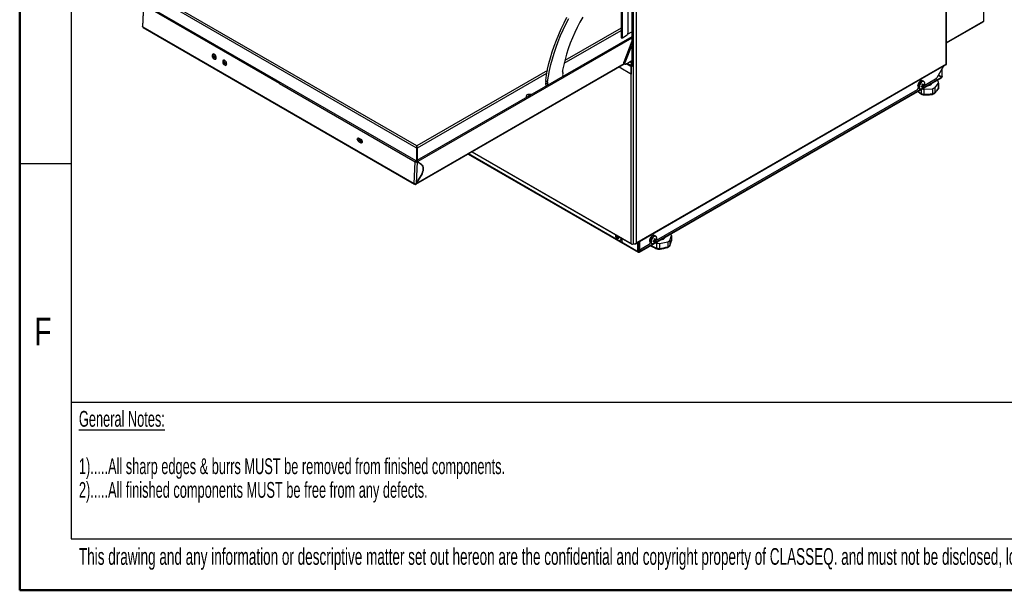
# Paper-space layout 'Specification Drawing' of a CAD drawing. Header units: millimetres. Extents: x 0 to 420, y 0 to 297.
# Tile 1 of 38: x 0 to 125, y 0 to 72. Entities that reach past the tile are written whole.
import ezdxf

# ---------------------------------------------------------------- set-up
doc = ezdxf.new("R2010")
doc.units = ezdxf.units.MM
doc.layers.add('BOARDER', color=7, linetype='Continuous', lineweight=25)
doc.styles.add('SLDTEXTSTYLE0', font='TXT', dxfattribs={"width": 0.75})
doc.styles.add('SLDTEXTSTYLE1', font='TXT', dxfattribs={"width": 0.605})

psp = doc.layouts.new('Specification Drawing')

# ---------------------------------------------------------------- linework, layer by layer
at = {"color": 7, "linetype": 'Continuous', "lineweight": 25}
for p, q in [((122.0221, 125.8276), (122.0221, 72.0765)), ((122.0741, 72.1491), (122.0741, 125.8624)), ((117.3198, 66.6618), (117.3198, 122.8781)), ((117.3719, 66.6544), (117.3719, 122.9506)), ((77.4887, 100.6303), (77.4887, 66.7073)), ((77.6705, 100.5159), (77.6705, 43.8938)), ((78.1068, 44.0246), (78.1068, 100.2411)), ((77.0386, 70.6716), (77.0386, 79.0741)), ((76.1637, 78.4133), (76.1637, 70.0185)), ((76.3158, 69.9822), (76.3158, 78.5351)), ((15.6771, 74.1855), (15.5553, 71.432)), ((15.6076, 71.3646), (15.7291, 74.1128)), ((32.9079, 64.1957), (15.7293, 74.1127)), ((50.1942, 54.3883), (15.8366, 74.2225)), ((50.2142, 56.0303), (19.0465, 74.023)), ((50.2849, 56.2798), (19.2272, 74.209)), ((15.6076, 71.3646), (49.9651, 51.5304)), ((15.6442, 71.2755), (50.0018, 51.4413)), ((76.1637, 71.2192), (69.0122, 67.0908)), ((117.3719, 69.392), (122.0221, 72.0765)), ((117.3719, 69.3319), (121.9854, 71.9952)), ((77.4887, 70.1278), (50.2994, 54.4318)), ((77.4887, 69.9522), (50.4069, 54.3183)), ((68.9282, 66.752), (76.1637, 70.9289)), ((76.3158, 69.9822), (76.8029, 70.2634)), ((76.9635, 70.429), (77.4887, 70.7322)), ((77.4887, 69.5722), (76.4842, 66.8877)), ((77.4887, 69.0615), (76.6413, 66.797)), ((24.4677, 67.5271), (24.4786, 67.5064)), ((24.4786, 67.5064), (24.4872, 67.493)), ((24.4901, 67.5687), (24.6443, 67.6536)), ((24.4924, 67.6936), (24.5448, 67.6898)), ((24.5785, 67.9279), (24.5057, 67.8903)), ((24.6346, 67.4409), (24.6609, 67.4865)), ((24.7913, 67.3375), (24.8641, 67.3751)), ((25.8037, 66.7646), (25.8147, 66.7439)), ((25.8147, 66.7439), (25.8232, 66.7305)), ((25.8262, 66.8062), (25.9803, 66.8911)), ((25.8284, 66.9311), (25.8808, 66.9273)), ((25.9036, 67.1598), (25.8417, 67.1278)), ((25.9706, 66.6784), (25.9969, 66.724)), ((26.1273, 66.575), (26.2028, 66.614)), ((50.1793, 51.4412), (76.5899, 66.6877)), ((50.2175, 51.5234), (76.5378, 66.7178)), ((75.8958, 66.287), (77.4626, 65.3825)), ((76.4842, 66.8877), (76.6413, 66.797)), ((76.5041, 66.7373), (76.6612, 66.6465)), ((76.7469, 66.6562), (77.4887, 67.1014)), ((77.4626, 66.2898), (76.7866, 66.68)), ((76.91, 66.7541), (77.3526, 66.4986)), ((77.2381, 66.9511), (77.4887, 66.8064)), ((77.4154, 66.5349), (77.3526, 66.4986)), ((77.3526, 66.4986), (77.4233, 66.4125)), ((77.4107, 67.0546), (77.4352, 67.0405)), ((77.4154, 66.5349), (77.4861, 66.4487)), ((77.4861, 66.4487), (77.4233, 66.4125)), ((77.4233, 43.9485), (77.4233, 66.4125)), ((77.4783, 66.5529), (77.4249, 66.5837)), ((77.4626, 66.2898), (77.4688, 66.2934)), ((77.4626, 65.3825), (77.4626, 66.2898)), ((77.4754, 66.7314), (77.4911, 66.7413)), ((77.4816, 66.6806), (77.4754, 66.7314)), ((77.4783, 66.5529), (77.4783, 66.4583)), ((77.5018, 66.6393), (77.5255, 66.6529)), ((77.5018, 66.6393), (77.5647, 66.603)), ((77.5018, 66.6393), (77.5018, 66.4415)), ((77.5433, 66.4338), (77.5377, 66.3826)), ((77.6079, 66.6279), (77.5647, 66.603)), ((77.5647, 66.603), (77.5647, 66.3488)), ((77.6118, 66.4324), (77.6705, 66.3986)), ((77.6579, 66.4222), (77.6705, 66.4148)), ((117.3262, 66.6053), (78.0701, 43.9433)), ((117.3198, 66.6618), (78.107, 44.0247)), ((116.983, 66.3771), (78.4604, 44.1384)), ((117.046, 66.4435), (110.4462, 62.6335)), ((116.9797, 66.3713), (116.1334, 64.9054)), ((116.814, 65.0794), (116.814, 66.0843)), ((117.3262, 66.6053), (117.1362, 66.4956)), ((117.3658, 66.6278), (117.3528, 66.6353)), ((117.3554, 66.6399), (117.3532, 66.6411)), ((66.8149, 65.8223), (50.2849, 56.2798)), ((50.3556, 56.0303), (66.751, 65.4951)), ((77.4626, 65.3825), (77.4688, 65.3862)), ((78.4783, 42.8462), (116.7253, 64.9258)), ((116.7609, 65.0064), (78.5165, 42.9284)), ((116.7609, 65.0064), (116.3266, 65.24)), ((116.698, 65.0427), (116.3277, 65.2419)), ((116.3321, 65.2495), (116.5835, 65.1043)), ((116.6088, 65.0923), (116.3332, 65.2514)), ((116.5459, 65.1285), (116.3332, 65.2514)), ((116.3415, 65.2658), (116.6991, 65.0446)), ((116.3426, 65.2677), (116.762, 65.0083)), ((116.6088, 65.0923), (116.5459, 65.1285)), ((116.6088, 65.1005), (116.6088, 65.0923)), ((116.698, 65.0427), (116.7609, 65.0064)), ((116.6991, 65.0446), (116.762, 65.0083)), ((116.762, 65.9941), (116.762, 65.0083)), ((32.9079, 64.1957), (50.0865, 54.2787)), ((66.5988, 64.5595), (66.8345, 64.4235)), ((66.8349, 64.1113), (66.5992, 64.2474)), ((66.6611, 63.8773), (66.5992, 64.2474)), ((66.8349, 64.1113), (66.8553, 63.9893)), ((113.7725, 63.6519), (113.7725, 63.5988)), ((113.8032, 63.6294), (113.953, 63.5429)), ((114.3997, 63.7834), (114.2753, 63.9102)), ((114.3504, 64.0418), (114.2762, 64.0518)), ((114.4807, 64.4571), (114.331, 64.5435)), ((114.416, 64.0174), (114.3992, 64.0255)), ((114.5087, 64.0204), (114.4301, 64.031)), ((114.4958, 64.4473), (114.4807, 64.4571)), ((115.9667, 64.7294), (114.5328, 63.9017)), ((115.8734, 63.6605), (116.3403, 64.2426)), ((115.8734, 63.6605), (115.8734, 63.0285)), ((116.307, 64.456), (116.1435, 64.5899)), ((116.3398, 63.5959), (116.3396, 63.6349)), ((116.3403, 64.2426), (116.3403, 63.6105)), ((116.3403, 63.6105), (116.3403, 63.6076)), ((116.3414, 63.6399), (116.3414, 64.275)), ((64.1348, 62.4337), (64.1422, 62.4231)), ((64.1348, 62.4337), (64.1477, 62.4263)), ((64.7758, 62.7889), (64.3449, 62.8057)), ((64.3449, 62.8057), (64.575, 62.6729)), ((110.2608, 62.5265), (78.4788, 44.1791)), ((113.6546, 63.3947), (80.5917, 44.3079)), ((114.1267, 63.4256), (114.1267, 62.9375)), ((114.1267, 62.9375), (114.1267, 62.9345)), ((114.4633, 62.8445), (114.4634, 62.8475)), ((114.4634, 63.4796), (115.57, 63.5372)), ((114.4634, 63.4796), (114.4634, 62.8475)), ((115.57, 63.5372), (115.57, 62.9051)), ((115.57, 62.9051), (115.5701, 62.9021)), ((115.8734, 63.0254), (115.8734, 63.0285)), ((42.9979, 56.8474), (42.9352, 56.8149)), ((43.1709, 56.6789), (42.9352, 56.8149)), ((42.9557, 57.2798), (43.1914, 57.1438)), ((42.9979, 56.8474), (43.2336, 56.7113)), ((43.1367, 56.9902), (43.074, 56.9577)), ((43.3097, 56.8217), (43.074, 56.9577)), ((43.3724, 56.8541), (43.1367, 56.9902)), ((43.2336, 56.7113), (43.1709, 56.6789)), ((43.3724, 56.8541), (43.3097, 56.8217)), ((50.2771, 56.1923), (50.2771, 56.0666)), ((50.2849, 56.2072), (50.2849, 56.2798)), ((50.2928, 56.1923), (50.2928, 56.0666)), ((50.2771, 56.0666), (50.2142, 56.0303)), ((50.2142, 56.0303), (50.2849, 55.9895)), ((50.2771, 56.0666), (50.3478, 56.0257)), ((50.2849, 55.9895), (50.3478, 56.0257)), ((50.2849, 54.4142), (50.2849, 55.9895)), ((50.2928, 56.0575), (50.2928, 56.0666)), ((50.3478, 54.4597), (50.3478, 56.0257)), ((50.3556, 54.4643), (50.3556, 56.0303)), ((56.7959, 55.2609), (78.3008, 42.8464)), ((75.5298, 44.4608), (56.8087, 55.2683)), ((57.2596, 55.5286), (77.5151, 43.8354)), ((57.3117, 55.5587), (77.4233, 43.9485)), ((49.9651, 51.5304), (50.0867, 54.2786)), ((50.1493, 54.3111), (50.0865, 54.2787)), ((50.0865, 54.2787), (50.0867, 54.2786)), ((50.1493, 54.3111), (50.1494, 54.311)), ((50.1497, 54.3112), (50.1494, 54.311)), ((50.1495, 54.3114), (50.1497, 54.3112)), ((50.1497, 54.3112), (50.2125, 54.3436)), ((50.2125, 54.3436), (50.1527, 54.3092)), ((50.3379, 54.2709), (50.2164, 51.5241)), ((50.2751, 54.3072), (50.3143, 54.3275)), ((50.2809, 54.391), (50.2809, 54.3102)), ((50.3143, 54.3275), (50.3771, 54.2912)), ((50.3771, 54.2912), (50.3379, 54.2709)), ((50.3439, 54.3548), (50.3438, 54.3547)), ((50.3438, 54.3547), (50.3438, 54.3105)), ((50.3441, 54.3545), (50.3441, 54.3103)), ((50.8806, 53.9361), (50.3771, 54.2912)), ((50.3857, 54.2851), (50.4069, 54.2729)), ((50.4069, 54.3183), (50.4069, 54.2729)), ((50.4069, 54.2729), (50.8818, 53.938)), ((50.8606, 53.9502), (50.8818, 53.938)), ((50.2164, 51.5241), (50.8347, 52.5585)), ((50.8357, 52.5578), (50.2175, 51.5234)), ((50.8346, 52.5584), (50.8357, 52.5578)), ((50.2175, 51.5234), (50.2164, 51.5241)), ((80.5396, 44.8633), (80.3899, 44.9497)), ((82.3117, 44.3067), (82.5292, 44.9358)), ((82.5292, 44.9358), (82.5292, 44.3037)), ((75.5246, 44.7912), (75.722, 44.8293)), ((75.6337, 44.4461), (76.2901, 44.0672)), ((75.6409, 44.4498), (75.6668, 44.4648)), ((75.6561, 44.5633), (75.7879, 44.7153)), ((76.076, 44.3483), (76.2258, 44.4347)), ((76.076, 44.3483), (76.0815, 44.3516)), ((76.1411, 44.5819), (76.1388, 44.6299)), ((76.1854, 44.5899), (76.1852, 44.6031)), ((76.2369, 44.4417), (76.2369, 44.234)), ((78.1225, 42.964), (76.394, 43.9619)), ((77.4951, 43.8539), (77.503, 43.8584)), ((77.604, 43.8442), (77.6747, 43.885)), ((78.0701, 43.9433), (77.9778, 43.8899)), ((78.0468, 43.9297), (78.4788, 44.1791)), ((78.107, 44.0247), (78.1068, 44.0246)), ((78.2797, 43.0548), (78.2797, 44.0642)), ((78.3425, 43.0911), (78.3425, 44.1005)), ((78.3975, 43.3859), (78.3975, 44.1322)), ((78.4604, 44.1384), (78.4604, 43.3497)), ((79.7135, 43.8009), (78.6961, 43.2135)), ((79.8314, 44.0581), (79.8314, 44.005)), ((79.8621, 44.0356), (80.0119, 43.9491)), ((80.4318, 44.1642), (80.3, 44.3162)), ((80.5633, 44.392), (80.3659, 44.4302)), ((80.4822, 44.4155), (80.4608, 44.426)), ((80.5453, 44.8599), (80.5396, 44.8633)), ((80.5414, 44.0373), (80.6506, 43.9819)), ((80.6506, 43.9819), (80.6506, 43.3499)), ((81.0145, 43.94), (82.0669, 44.1458)), ((81.0145, 43.94), (81.0145, 43.3079)), ((82.0669, 44.1458), (82.0669, 43.5137)), ((82.3117, 44.3067), (82.3117, 43.6747)), ((82.3117, 43.6716), (82.3117, 43.6747)), ((82.5292, 44.3007), (82.5203, 44.2616)), ((82.5292, 44.3037), (82.5292, 44.3007)), ((78.2264, 42.9494), (78.2639, 42.9277)), ((78.2336, 42.953), (78.2965, 42.9893)), ((78.2639, 42.9277), (78.2639, 42.9705)), ((78.2797, 43.0548), (78.3425, 43.0911)), ((78.3896, 42.8983), (78.3896, 42.8552)), ((78.3975, 43.3859), (78.4604, 43.3497)), ((78.4666, 43.2333), (78.5294, 43.197)), ((78.5154, 42.929), (78.5154, 43.2052)), ((78.6726, 43.2013), (78.5154, 42.929)), ((78.5165, 42.9284), (78.6746, 43.2023)), ((80.6506, 43.3499), (80.6507, 43.3468)), ((81.0144, 43.3049), (81.0145, 43.3079)), ((82.0669, 43.5137), (82.0669, 43.5107))]:
    psp.add_line(p, q, dxfattribs=at)
at = {"color": 7, "linetype": 'Continuous', "lineweight": 25, "flags": 128}
for points in [[(66.5988, 64.5595), (66.7106, 65.2722), (66.8505, 65.9938), (67.0181, 66.7225), (67.2129, 67.4564), (67.4345, 68.1936), (67.6824, 68.9324), (67.9558, 69.6708), (68.2541, 70.407), (68.5766, 71.1391), (68.9225, 71.8653), (69.2908, 72.5838)], [(66.8345, 64.4235), (66.9463, 65.1362), (67.0862, 65.8578), (67.2538, 66.5864), (67.4486, 67.3203), (67.6702, 68.0575), (67.9181, 68.7963), (68.1915, 69.5347), (68.4898, 70.2709), (68.8123, 71.0031), (69.1582, 71.7293), (69.5265, 72.4477)], [(71.3082, 72.6174), (70.9443, 71.9668), (70.6019, 71.3062), (70.2821, 70.6375), (69.9858, 69.9629), (69.714, 69.2843), (69.4674, 68.6039), (69.2468, 67.9236), (69.0528, 67.2455), (68.8861, 66.5717), (68.7472, 65.9042)], [(76.1637, 70.0185), (76.1704, 69.9989), (76.1898, 69.9822), (76.2187, 69.971), (76.2528, 69.9671), (76.2869, 69.971), (76.3158, 69.9822)], [(24.8778, 67.453), (24.8683, 67.5591), (24.8322, 67.6697), (24.7733, 67.7728), (24.6981, 67.8572), (24.6147, 67.9138), (24.5321, 67.9364), (24.4593, 67.9226), (24.4042, 67.8739), (24.3728, 67.7956), (24.3684, 67.6961), (24.3915, 67.5863), (24.4397, 67.478), (24.5076, 67.3829), (24.588, 67.3115), (24.6722, 67.2713), (24.7509, 67.2668), (24.8157, 67.2985), (24.8596, 67.3629), (24.8778, 67.453)], [(24.4787, 67.5065), (24.5415, 67.4197), (24.6164, 67.3579), (24.6932, 67.3293), (24.7615, 67.338), (24.8122, 67.3827), (24.8383, 67.4573), (24.8364, 67.5519), (24.8067, 67.6536), (24.7532, 67.7486), (24.6831, 67.8242), (24.606, 67.8702), (24.5321, 67.8803), (24.4716, 67.8532), (24.4326, 67.7925), (24.4202, 67.7064), (24.4363, 67.6066), (24.4787, 67.5065)], [(24.7913, 67.3375), (24.8386, 67.3815), (24.866, 67.4597), (24.8639, 67.5587), (24.8328, 67.6651), (24.7768, 67.7646), (24.7035, 67.8438), (24.6227, 67.8919), (24.5454, 67.9025), (24.5057, 67.8903)], [(26.2134, 66.682), (26.2039, 66.7881), (26.1678, 66.8987), (26.1089, 67.0017), (26.0337, 67.0861), (25.9503, 67.1427), (25.8678, 67.1653), (25.795, 67.1515), (25.7399, 67.1028), (25.7084, 67.0245), (25.704, 66.9251), (25.7272, 66.8152), (25.7753, 66.7069), (25.8433, 66.6119), (25.9237, 66.5404), (26.0078, 66.5003), (26.0866, 66.4958), (26.1514, 66.5275), (26.1953, 66.5919), (26.2134, 66.682)], [(25.8147, 66.744), (25.8775, 66.6572), (25.9524, 66.5954), (26.0292, 66.5668), (26.0976, 66.5755), (26.1482, 66.6202), (26.1743, 66.6948), (26.1724, 66.7894), (26.1427, 66.8911), (26.0892, 66.9861), (26.0191, 67.0617), (25.942, 67.1077), (25.8682, 67.1178), (25.8076, 67.0907), (25.7686, 67.03), (25.7563, 66.9439), (25.7724, 66.8441), (25.8147, 66.744)], [(25.7807, 67.0572), (25.7802, 67.0804), (25.7813, 67.0931)], [(76.4842, 66.8877), (76.473, 66.8482), (76.4696, 66.8109), (76.4742, 66.7784), (76.4865, 66.753), (76.5041, 66.7373)], [(76.6413, 66.797), (76.6301, 66.7574), (76.6267, 66.7202), (76.6313, 66.6877), (76.6437, 66.6623), (76.6629, 66.6456), (76.6876, 66.6389), (76.7163, 66.6425), (76.7469, 66.6562)], [(77.6705, 66.6311), (77.6275, 66.6271), (77.5744, 66.6332), (77.5293, 66.6506), (77.4992, 66.6766), (77.4887, 66.7073)], [(117.046, 66.4435), (117.0591, 66.4511), (117.0717, 66.4584), (117.0839, 66.4654), (117.0955, 66.4721), (117.1066, 66.4785), (117.1171, 66.4846), (117.127, 66.4903), (117.1362, 66.4956)], [(117.3719, 66.6544), (117.3704, 66.641), (117.3658, 66.6278)], [(116.5258, 65.1402), (116.5252, 65.1392), (116.5247, 65.1383)], [(116.6816, 65.0555), (116.6807, 65.054), (116.6798, 65.0525)], [(114.331, 64.5435), (114.2754, 64.5643), (114.1841, 64.5632), (114.0841, 64.5268), (113.9829, 64.4577), (113.888, 64.3611), (113.8063, 64.2441), (113.7439, 64.1154), (113.7056, 63.9846), (113.694, 63.8613), (113.7101, 63.7547), (113.7527, 63.6728), (113.8032, 63.6294)], [(114.4807, 64.4571), (114.4251, 64.4778), (114.3338, 64.4768), (114.2339, 64.4403), (114.1327, 64.3713), (114.0377, 64.2746), (113.956, 64.1577), (113.8937, 64.029), (113.8553, 63.8981), (113.8438, 63.7749), (113.8599, 63.6683), (113.9025, 63.5863), (113.953, 63.5429)], [(114.5994, 64.2528), (114.5691, 64.3477), (114.5126, 64.413), (114.4345, 64.4435), (114.3411, 64.4367), (114.24, 64.3932), (114.1394, 64.3164), (114.0475, 64.2127), (113.9716, 64.0904), (113.9179, 63.9594), (113.8908, 63.8303), (113.8925, 63.7136), (113.9228, 63.6188), (113.9793, 63.5535), (114.0573, 63.523), (114.1507, 63.5298), (114.2518, 63.5733), (114.3524, 63.65), (114.4444, 63.7538), (114.4525, 63.7649)], [(114.9948, 63.9268), (115.1075, 63.9438), (115.2488, 63.9865), (115.3661, 64.0489), (115.4515, 64.1268), (115.499, 64.2147), (115.5002, 64.2185)], [(116.3403, 63.6076), (116.3413, 63.6344), (116.3414, 63.6399)], [(113.953, 63.5429), (113.9684, 63.535), (113.971, 63.5338)], [(42.9352, 56.8149), (42.8608, 56.876), (42.7993, 56.9632), (42.76, 57.0632), (42.749, 57.1608), (42.7679, 57.2411), (42.8138, 57.2919), (42.8798, 57.3055), (42.9557, 57.2798)], [(42.8521, 57.3049), (42.8307, 57.2735), (42.8118, 57.1932), (42.8228, 57.0956), (42.862, 56.9956), (42.9235, 56.9085), (42.9979, 56.8474)], [(43.074, 56.9577), (43.0219, 57.0005), (42.9789, 57.0615), (42.9514, 57.1315), (42.9437, 57.1998), (42.9569, 57.256), (42.9676, 57.273)], [(43.1914, 57.1438), (43.2658, 57.0827), (43.3273, 56.9955), (43.3665, 56.8955), (43.3776, 56.7979), (43.3587, 56.7176), (43.3128, 56.6668), (43.2468, 56.6532), (43.1709, 56.6789)], [(43.2336, 56.7113), (43.3096, 56.6856), (43.3372, 56.6862)], [(43.3777, 56.8036), (43.3628, 56.8037), (43.3097, 56.8217)], [(50.2809, 54.391), (50.2857, 54.4161), (50.2994, 54.4318), (50.3198, 54.4358), (50.3439, 54.4274), (50.368, 54.4079), (50.3885, 54.3804), (50.4021, 54.3489), (50.4069, 54.3183)], [(50.8347, 52.5585), (50.9407, 52.7607), (51.0214, 52.9692), (51.0736, 53.1761), (51.0955, 53.3738), (51.0862, 53.5549), (51.0462, 53.7128), (50.9768, 53.8414), (50.8806, 53.9361)], [(50.8818, 53.938), (50.9781, 53.8431), (51.0476, 53.7142), (51.0878, 53.5561), (51.0971, 53.3746), (51.0751, 53.1766), (51.0228, 52.9693), (50.942, 52.7604), (50.8357, 52.5578)], [(75.4274, 45.0406), (75.4251, 44.9952), (75.4396, 44.8704), (75.482, 44.7389), (75.5487, 44.6115), (75.6344, 44.4984), (75.7322, 44.4088), (75.8341, 44.35), (75.9318, 44.3267), (75.9598, 44.3271)], [(80.3899, 44.9497), (80.3807, 44.9547), (80.2977, 44.9744), (80.2019, 44.9584), (80.1005, 44.9079), (80.001, 44.8266), (79.9108, 44.7205), (79.8365, 44.5975), (79.7837, 44.4667), (79.7563, 44.3379), (79.7563, 44.2205), (79.7837, 44.1234), (79.8365, 44.0536), (79.8621, 44.0356)], [(80.5396, 44.8633), (80.5305, 44.8682), (80.4474, 44.888), (80.3517, 44.872), (80.2503, 44.8215), (80.1507, 44.7401), (80.0605, 44.634), (79.9862, 44.5111), (79.9334, 44.3803), (79.906, 44.2515), (79.906, 44.1341), (79.9334, 44.0369), (79.9862, 43.9671), (80.0154, 43.9472)], [(76.2258, 44.4347), (76.2808, 44.4838), (76.3085, 44.5319)], [(77.9778, 43.8899), (77.9498, 43.8738), (77.9319, 43.8635), (77.9249, 43.8594), (77.929, 43.8617), (77.9439, 43.8704), (77.9693, 43.885), (78.004, 43.9051), (78.0468, 43.9297)], [(80.6628, 44.5961), (80.6483, 44.7042), (80.6059, 44.7868), (80.5392, 44.8372), (80.4535, 44.8513), (80.3557, 44.828), (80.2538, 44.7692), (80.1561, 44.6796), (80.0704, 44.5665), (80.0036, 44.4391), (79.9613, 44.3076), (79.9468, 44.1828), (79.9613, 44.0747), (80.0036, 43.9921), (80.0704, 43.9417), (80.1561, 43.9276), (80.2538, 43.9509), (80.3557, 44.0097), (80.4535, 44.0993), (80.4785, 44.1283)]]:
    psp.add_lwpolyline(points, dxfattribs=at)
at = {"color": 7, "linetype": 'Continuous', "lineweight": 25}
for centre, radius, start, end in [((15.6952, 71.3486), 0.0891, 169.62289, 235.103577), ((121.9852, 72.1579), 0.0894, 294.374658, 354.305201), ((76.5269, 70.6949), 0.5123, 302.605478, 357.394522), ((24.6447, 67.7815), 0.2165, 135.509875, 186.638852), ((25.1145, 66.6999), 1.0699, 123.687373, 125.705178), ((24.9914, 67.8037), 0.5536, 205.115728, 213.623904), ((24.7258, 67.3783), 0.3923, 119.200457, 126.514477), ((25.1338, 67.8912), 0.6712, 197.123922, 204.197609), ((24.5955, 67.6018), 0.0753, 169.04711, 188.918585), ((25.1548, 66.6283), 1.0699, 123.687373, 125.705178), ((25.1759, 67.9184), 0.6712, 197.123922, 204.197609), ((24.6021, 67.5681), 0.0641, 230.577734, 252.709221), ((24.5446, 67.582), 0.0641, 50.577734, 72.709221), ((25.1539, 67.8996), 0.6929, 214.523622, 221.448805), ((27.2097, 63.4504), 4.9366, 121.388166, 122.115272), ((24.5512, 67.5483), 0.0753, 349.04711, 8.918585), ((25.196, 67.9267), 0.6929, 214.523622, 221.448805), ((27.25, 63.3788), 4.9366, 121.388166, 122.115272), ((24.3658, 67.9031), 0.5347, 300.175505, 305.539429), ((24.7839, 67.5167), 0.2192, 228.353302, 278.812072), ((25.7338, 68.2338), 1.2343, 207.463224, 211.276408), ((25.9793, 67.0113), 0.2152, 135.464312, 185.901482), ((26.4506, 65.9374), 1.0699, 123.687373, 125.705178), ((26.3274, 67.0412), 0.5536, 205.115728, 213.623904), ((26.0618, 66.6158), 0.3923, 119.200457, 126.514477), ((26.4698, 67.1287), 0.6712, 197.123922, 204.197609), ((25.9063, 66.9613), 0.1786, 43.68861, 111.206433), ((25.9315, 66.8393), 0.0753, 169.04711, 188.918585), ((26.4908, 65.8658), 1.0699, 123.687373, 125.705178), ((26.5119, 67.1559), 0.6712, 197.123922, 204.197609), ((25.9382, 66.8056), 0.0641, 230.577734, 252.709221), ((25.8806, 66.8195), 0.0641, 50.577734, 72.709221), ((26.1283, 66.7932), 0.2654, 217.519543, 275.368351), ((26.49, 67.1371), 0.6929, 214.523622, 221.448805), ((28.5457, 62.6879), 4.9366, 121.388166, 122.115272), ((25.8872, 66.7858), 0.0753, 349.04711, 8.918585), ((26.532, 67.1642), 0.6929, 214.523622, 221.448805), ((28.586, 62.6163), 4.9366, 121.388166, 122.115272), ((25.7018, 67.1406), 0.5347, 300.175505, 305.539429), ((27.0698, 67.4713), 1.2343, 207.463224, 211.276408), ((25.9774, 66.75), 0.2305, 310.588333, 21.243431), ((77.6641, 66.483), 0.312, 127.230196, 177.134225), ((77.5718, 66.5302), 0.1564, 151.465355, 178.265103), ((77.5421, 66.6337), 0.2511, 241.760734, 268.999307), ((77.2811, 66.7608), 0.3192, 49.452089, 61.145277), ((77.6144, 66.5464), 0.1363, 145.678096, 177.277193), ((77.5455, 66.5594), 0.1256, 241.760734, 268.999307), ((77.6176, 66.3502), 0.0824, 60.788845, 94.030499), ((116.4798, 66.6599), 0.5773, 329.999982, 330.664234), ((117.2906, 66.6639), 0.0686, 301.261755, 339.639047), ((69.0393, 65.8405), 0.2989, 167.696848, 195.087811), ((70.1947, 65.3792), 1.4443, 172.276826, 191.179709), ((68.3039, 65.6373), 0.464, 352.076792, 15.685316), ((115.7122, 65.1374), 0.4809, 301.954672, 331.144391), ((67.6287, 64.4048), 1.0415, 171.453742, 188.694022), ((67.8644, 64.2687), 1.0415, 171.453742, 188.694022), ((113.5166, 63.6105), 0.2561, 302.605478, 357.394522), ((113.6994, 64.8374), 1.0915, 294.742179, 301.900035), ((112.0315, 63.4815), 2.1558, 7.457435, 9.73862), ((113.7122, 64.7526), 1.0915, 294.742179, 301.900035), ((113.2341, 65.5179), 1.7668, 305.704058, 308.963232), ((113.2221, 63.699), 1.1116, 13.870373, 20.218242), ((114.4611, 63.8589), 0.1921, 146.288061, 164.306289), ((114.3161, 63.8591), 0.0428, 230.725092, 280.350051), ((113.8187, 63.7909), 0.5058, 352.216232, 2.95257), ((113.9385, 64.3052), 0.6964, 303.196299, 311.47099), ((113.302, 63.7599), 1.1116, 13.870373, 20.218242), ((114.3889, 63.9843), 0.0428, 50.725092, 100.350051), ((113.8986, 63.8519), 0.5058, 352.216232, 2.95257), ((114.2439, 63.9845), 0.1921, 326.288061, 344.306289), ((113.924, 64.5455), 0.7217, 312.97823, 322.411297), ((113.9368, 64.4606), 0.7217, 312.97823, 322.411297), ((113.8864, 64.2014), 0.7149, 322.367164, 4.127546), ((113.9725, 63.9827), 0.5376, 4.019365, 13.17669), ((114.9853, 64.3452), 0.4097, 273.650655, 326.343969), ((115.0786, 65.1808), 1.7155, 286.646133, 297.60132), ((111.5221, 66.9969), 5.8892, 317.635154, 324.899412), ((115.8437, 64.2743), 0.4976, 356.347469, 21.413707), ((64.3979, 62.5305), 0.2803, 100.898568, 200.202359), ((64.6025, 62.4674), 0.2048, 99.44292, 140.551703), ((117.2572, 67.3857), 5.4394, 230.043954, 234.863115), ((114.827, 64.8795), 2.0673, 250.200522, 259.868356), ((114.8505, 65.6197), 2.1748, 255.014563, 259.747435), ((114.5939, 70.9963), 8.1498, 269.082571, 276.879014), ((115.0786, 64.5457), 1.7155, 286.648495, 297.598957), ((43.2806, 57.2232), 0.2738, 174.460449, 238.303188), ((50.4868, 56.0177), 0.2729, 140.227928, 177.360713), ((50.083, 56.0177), 0.2729, 2.639287, 39.772072), ((50.2202, 54.5322), 0.2866, 242.235414, 294.255242), ((50.2162, 54.4378), 0.1433, 242.235414, 294.255242), ((50.3439, 54.3546), 0.000181, 329.998362, 150.007014), ((50.0482, 51.5136), 0.0847, 168.507938, 246.249739), ((76.1374, 44.8379), 0.6146, 175.639966, 184.360034), ((75.9613, 45.309), 0.609, 224.181412, 234.277822), ((76.6835, 44.7336), 1.0521, 170.136265, 174.624142), ((81.9331, 44.7216), 0.6334, 19.759429, 39.362465), ((75.9613, 45.2156), 0.609, 224.181412, 234.277822), ((75.5919, 44.5369), 0.0983, 230.76524, 316.094807), ((75.6389, 44.7922), 0.04, 94.039194, 145.971558), ((75.7895, 44.7922), 0.197, 201.142276, 218.857724), ((76.2421, 44.7294), 0.6091, 185.724839, 195.820552), ((76.0029, 45.0707), 0.6145, 235.642419, 244.362958), ((76.7644, 44.6869), 1.0521, 170.136265, 174.624142), ((75.5636, 44.6618), 0.197, 21.142276, 38.857724), ((75.7142, 44.6618), 0.04, 274.039194, 325.971558), ((76.323, 44.6827), 0.6091, 185.724839, 195.820552), ((76.1984, 45.7198), 1.0852, 245.435643, 252.302277), ((76.1984, 45.6264), 1.0852, 245.435643, 252.302277), ((77.7014, 44.6393), 1.8334, 178.539692, 181.460308), ((75.9244, 44.5441), 0.2199, 279.251803, 9.892249), ((75.9212, 44.5632), 0.2655, 307.143992, 5.770012), ((76.5781, 44.2496), 0.3415, 182.605478, 237.394522), ((77.5545, 43.9047), 0.0782, 220.532796, 309.248168), ((77.5493, 44.1274), 0.2729, 260.228903, 297.357175), ((78.018, 44.0159), 0.0894, 305.698039, 5.620379), ((78.5049, 44.1428), 0.0447, 125.698039, 185.620379), ((79.5755, 44.0167), 0.2561, 302.605478, 357.394522), ((83.1119, 49.2326), 6.3769, 240.265943, 247.295884), ((79.8895, 45.3207), 1.0852, 287.697723, 294.564357), ((78.3865, 44.2402), 1.8334, 358.539692, 1.460308), ((79.8895, 45.2273), 1.0852, 287.697723, 294.564357), ((80.5243, 44.2627), 0.197, 141.142276, 158.857724), ((80.3737, 44.2627), 0.04, 214.028442, 265.960806), ((79.4749, 46.1256), 1.8336, 298.53724, 301.457384), ((79.2906, 44.2836), 1.0852, 5.433015, 12.30004), ((79.7649, 44.2836), 0.6091, 344.179448, 354.275161), ((80.085, 44.6715), 0.6145, 295.637042, 304.357581), ((79.3716, 44.3303), 1.0852, 5.433015, 12.30004), ((79.8458, 44.3303), 0.6091, 344.179448, 354.275161), ((80.449, 44.3931), 0.04, 34.028442, 85.960806), ((80.2984, 44.3931), 0.197, 321.142276, 338.857724), ((79.8806, 44.634), 0.783, 319.778746, 357.228218), ((80.1266, 44.9099), 0.609, 305.722178, 315.818588), ((80.1266, 44.8165), 0.609, 305.722178, 315.818588), ((79.9505, 44.4388), 0.6146, 355.639966, 4.360034), ((81.1064, 46.3374), 2.3992, 259.04879, 267.805391), ((81.2383, 44.9596), 0.5367, 267.064672, 332.929951), ((81.2151, 44.8183), 0.3852, 271.833003, 328.16162), ((81.5185, 45.2467), 1.23, 296.479583, 310.162005), ((81.5185, 44.6116), 1.23, 296.482532, 310.159056), ((73.9629, 46.9134), 8.9551, 338.797539, 343.056869), ((78.1839, 43.0392), 0.097, 230.796715, 9.214037), ((78.3406, 42.9153), 0.0776, 170.785963, 309.203285), ((78.2368, 43.0776), 0.1066, 304.056351, 7.25583), ((78.5608, 43.3679), 0.1643, 173.701152, 234.986667), ((78.6041, 43.3263), 0.1456, 170.785963, 309.203285), ((81.1064, 45.7023), 2.3992, 259.050678, 267.803503), ((80.054, 51.014), 7.7657, 277.105011, 285.022904)]:
    psp.add_arc(centre, radius, start, end, dxfattribs=at)
for centre, major_axis, ratio, start_param, end_param in [((117.1941, 66.7343), (0.1778, -0.1054), 0.01145623, 0.44061719, 0.79219017), ((117.1941, 66.7343), (0.1753, -0.1041), 0.01224222, 0.41723862, 0.77860575), ((117.1941, 66.7464), (0.1773, -0.1318), 0.10019181, 0.33615847, 0.50818427), ((50.2849, 56.1346), (0.0108, 0.199), 0.05745248, 0.75618352, 1.2797823), ((50.2849, 56.1346), (0.0054, 0.0995), 0.05745248, 0.75618352, 2.32697985), ((50.2849, 56.1346), (-0.0108, 0.199), 0.05745248, 5.00340301, 5.52700178), ((50.2849, 56.1346), (-0.0054, 0.0995), 0.05745248, 3.95620546, 5.52700178), ((77.549, 44.0211), (-0.1304, 0.1967), 0.61435912, 1.53272817, 2.05632695), ((77.549, 44.0211), (-0.1051, 0.2113), 0.61435962, 1.60877126, 2.13237004)]:
    psp.add_ellipse(centre, major_axis=major_axis, ratio=ratio, start_param=start_param, end_param=end_param, dxfattribs=at)
for points, knots in [([(15.6076, 71.3646), (15.5936, 71.3751), (15.5656, 71.3962), (15.551, 71.424), (15.556, 71.4372), (15.5563, 71.4379)], [0, 0, 0, 0, 0.48482773, 0.96965546, 1, 1, 1, 1]), ([(15.5555, 71.4378), (15.5562, 71.426), (15.5577, 71.4012), (15.5747, 71.3598), (15.5993, 71.3194), (15.6217, 71.2958), (15.6331, 71.2838)], [0, 0, 0, 0, 0.219141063, 0.459939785, 0.725482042, 1, 1, 1, 1]), ([(122.0221, 72.0765), (122.0198, 72.0591), (122.0153, 72.0243), (121.9984, 71.9975), (121.9847, 71.9948), (121.9847, 71.9948)], [0, 0, 0, 0, 0.499948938, 0.999897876, 1, 1, 1, 1]), ([(24.6441, 67.6546), (24.6429, 67.654), (24.6073, 67.6353), (24.5663, 67.6138), (24.5266, 67.593), (24.5211, 67.5901)], [0, 0, 0, 0, 0.029907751, 0.865077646, 1, 1, 1, 1]), ([(24.5216, 67.6161), (24.5271, 67.6183), (24.545, 67.6253), (24.563, 67.6322), (24.5754, 67.637)], [0, 0, 0, 0, 0.30735546, 1, 1, 1, 1]), ([(24.5614, 67.5186), (24.5669, 67.5215), (24.5883, 67.5326), (24.6096, 67.5439), (24.6255, 67.5522)], [0, 0, 0, 0, 0.25881861, 1, 1, 1, 1]), ([(24.6251, 67.5347), (24.616, 67.5287), (24.602, 67.5193), (24.588, 67.5101), (24.5831, 67.5069)], [0, 0, 0, 0, 0.65094669, 1, 1, 1, 1]), ([(24.5853, 67.6316), (24.5902, 67.6341), (24.6088, 67.6436), (24.6274, 67.653), (24.6411, 67.66)], [0, 0, 0, 0, 0.2620014, 1, 1, 1, 1]), ([(25.9801, 66.8921), (25.9789, 66.8915), (25.9433, 66.8728), (25.9024, 66.8513), (25.8627, 66.8305), (25.8571, 66.8276)], [0, 0, 0, 0, 0.029907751, 0.865077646, 1, 1, 1, 1]), ([(25.8576, 66.8536), (25.8631, 66.8558), (25.881, 66.8628), (25.899, 66.8697), (25.9114, 66.8745)], [0, 0, 0, 0, 0.30735546, 1, 1, 1, 1]), ([(25.8974, 66.7561), (25.9029, 66.7589), (25.9243, 66.7701), (25.9457, 66.7813), (25.9615, 66.7897)], [0, 0, 0, 0, 0.25881861, 1, 1, 1, 1]), ([(25.9611, 66.7722), (25.952, 66.7662), (25.938, 66.7568), (25.924, 66.7476), (25.9191, 66.7444)], [0, 0, 0, 0, 0.65094669, 1, 1, 1, 1]), ([(25.9213, 66.8691), (25.9262, 66.8716), (25.9449, 66.881), (25.9634, 66.8905), (25.9772, 66.8975)], [0, 0, 0, 0, 0.2620014, 1, 1, 1, 1]), ([(77.6747, 66.3962), (77.6657, 66.394), (77.6475, 66.3897), (77.6137, 66.3849), (77.5766, 66.382), (77.5507, 66.3824), (77.5377, 66.3826)], [0, 0, 0, 0, 0.24385696, 0.4929363, 0.74556911, 1, 1, 1, 1]), ([(77.6118, 66.4324), (77.6074, 66.4326), (77.5985, 66.433), (77.5816, 66.4331), (77.5629, 66.4332), (77.5498, 66.4336), (77.5433, 66.4338)], [0, 0, 0, 0, 0.25454236, 0.50527395, 0.75332792, 1, 1, 1, 1]), ([(117.046, 66.4435), (117.0344, 66.435), (117.0168, 66.4219), (116.997, 66.3972), (116.9877, 66.3838), (116.983, 66.3771)], [0, 0, 0, 0, 0.48092359, 0.73721525, 1, 1, 1, 1]), ([(116.7246, 64.9253), (116.7246, 64.9253), (116.7381, 64.9279), (116.7547, 64.9546), (116.7588, 64.9891), (116.7609, 65.0064)], [0, 0, 0, 0, 0.00010213, 0.50005106, 1, 1, 1, 1]), ([(113.9761, 63.5356), (113.9941, 63.5279), (114.0384, 63.5088), (114.122, 63.5155), (114.2182, 63.5486), (114.3154, 63.6133), (114.3961, 63.6882), (114.4364, 63.7463), (114.4508, 63.767)], [0, 0, 0, 0, 0.12479018, 0.30677174, 0.49529498, 0.69132984, 0.88951131, 1, 1, 1, 1]), ([(114.289, 63.826), (114.2815, 63.8312), (114.2493, 63.8535), (114.2172, 63.8759), (114.1926, 63.8931)], [0, 0, 0, 0, 0.2334063, 1, 1, 1, 1]), ([(114.2237, 63.8826), (114.2488, 63.8661), (114.2822, 63.8442), (114.3155, 63.8224), (114.3238, 63.817)], [0, 0, 0, 0, 0.75169633, 1, 1, 1, 1]), ([(114.266, 64.0837), (114.2963, 64.0687), (114.3347, 64.0496), (114.3732, 64.0304), (114.3812, 64.0264)], [0, 0, 0, 0, 0.79010787, 1, 1, 1, 1]), ([(114.4037, 63.8779), (114.3954, 63.8833), (114.3572, 63.9083), (114.3191, 63.9333), (114.2892, 63.953)], [0, 0, 0, 0, 0.21694072, 1, 1, 1, 1]), ([(114.2913, 63.998), (114.3284, 63.9805), (114.3743, 63.9587), (114.42, 63.9368), (114.4288, 63.9326)], [0, 0, 0, 0, 0.80707064, 1, 1, 1, 1]), ([(114.5999, 64.2619), (114.5961, 64.2805), (114.5853, 64.3339), (114.5538, 64.4006), (114.5122, 64.4304), (114.4961, 64.4418)], [0, 0, 0, 0, 0.24653172, 0.70925191, 1, 1, 1, 1]), ([(116.3403, 63.6076), (116.3389, 63.5878), (116.337, 63.5595), (116.3188, 63.5381), (116.3133, 63.5317)], [0, 0, 0, 0, 0.69937757, 1, 1, 1, 1]), ([(113.7213, 63.1916), (113.7987, 63.1253), (113.9528, 62.9932), (114.1076, 62.882), (114.1847, 62.8267)], [0, 0, 0, 0, 0.501942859, 1, 1, 1, 1]), ([(114.1267, 62.9345), (114.1294, 62.9151), (114.1348, 62.8765), (114.1591, 62.8402), (114.1818, 62.8325), (114.1908, 62.8294)], [0, 0, 0, 0, 0.37605014, 0.75192557, 1, 1, 1, 1]), ([(114.1674, 62.8348), (114.2028, 62.8225), (114.3062, 62.7866), (114.4185, 62.7632), (114.4923, 62.7479)], [0, 0, 0, 0, 0.34205542, 1, 1, 1, 1]), ([(114.4633, 62.8445), (114.4626, 62.826), (114.4611, 62.7891), (114.4624, 62.7577), (114.4654, 62.7554), (114.4668, 62.7544)], [0, 0, 0, 0, 0.352270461, 0.704377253, 1, 1, 1, 1]), ([(114.4668, 62.7531), (114.5422, 62.7526), (114.781, 62.7511), (115.143, 62.7666), (115.4282, 62.7969), (115.5501, 62.8098)], [0, 0, 0, 0, 0.20918664, 0.66207402, 1, 1, 1, 1]), ([(115.5293, 62.8024), (115.5653, 62.814), (115.6714, 62.8478), (115.7662, 62.894), (115.8288, 62.9244)], [0, 0, 0, 0, 0.33963738, 1, 1, 1, 1]), ([(115.5701, 62.9021), (115.5703, 62.8837), (115.5707, 62.8469), (115.5633, 62.8153), (115.5541, 62.8124), (115.5499, 62.8111)], [0, 0, 0, 0, 0.356263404, 0.712361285, 1, 1, 1, 1]), ([(115.8734, 63.0254), (115.8705, 63.0059), (115.8646, 62.9667), (115.8394, 62.9298), (115.8162, 62.9205), (115.8089, 62.9175)], [0, 0, 0, 0, 0.406054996, 0.811921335, 1, 1, 1, 1]), ([(115.8322, 62.9286), (115.8695, 62.9698), (115.9783, 63.0902), (116.1422, 63.2913), (116.2678, 63.4643), (116.3227, 63.5399)], [0, 0, 0, 0, 0.22659324, 0.66199017, 1, 1, 1, 1]), ([(50.0136, 51.4361), (50.029, 51.4322), (50.0592, 51.4244), (50.1045, 51.4222), (50.1472, 51.4267), (50.1693, 51.4367), (50.1799, 51.4415)], [0, 0, 0, 0, 0.2739399, 0.53814292, 0.7790805, 1, 1, 1, 1]), ([(75.6057, 44.7212), (75.6146, 44.7255), (75.6524, 44.7441), (75.6903, 44.7626), (75.7193, 44.7767)], [0, 0, 0, 0, 0.23368979, 1, 1, 1, 1]), ([(75.6361, 44.8321), (75.6442, 44.8361), (75.6719, 44.8495), (75.6996, 44.8628), (75.7191, 44.8722)], [0, 0, 0, 0, 0.29520887, 1, 1, 1, 1]), ([(75.7451, 44.742), (75.717, 44.723), (75.6806, 44.6985), (75.6442, 44.6741), (75.6361, 44.6686)], [0, 0, 0, 0, 0.77524349, 1, 1, 1, 1]), ([(75.717, 44.6219), (75.7252, 44.6274), (75.7361, 44.6347), (75.747, 44.6421), (75.7498, 44.6439)], [0, 0, 0, 0, 0.74768274, 1, 1, 1, 1]), ([(75.8348, 44.6991), (75.8132, 44.6843), (75.7841, 44.6644), (75.7548, 44.6445), (75.7473, 44.6394)], [0, 0, 0, 0, 0.74301036, 1, 1, 1, 1]), ([(75.9937, 44.3247), (76.0051, 44.325), (76.0377, 44.3259), (76.0637, 44.344), (76.0806, 44.3558)], [0, 0, 0, 0, 0.35004414, 1, 1, 1, 1]), ([(78.0279, 43.9334), (77.9966, 43.9088), (77.9342, 43.8599), (77.8303, 43.8283), (77.7447, 43.8271), (77.6914, 43.8489), (77.6679, 43.874), (77.6724, 43.8906), (77.6732, 43.8936)], [0, 0, 0, 0, 0.21631687, 0.4302591, 0.62110116, 0.79702386, 0.96356707, 1, 1, 1, 1]), ([(78.0279, 43.9334), (78.0386, 43.9439), (78.0583, 43.9631), (78.0847, 43.9937), (78.0994, 44.0143), (78.1068, 44.0246)], [0, 0, 0, 0, 0.37090244, 0.68406816, 1, 1, 1, 1]), ([(79.8844, 43.658), (79.9363, 43.6276), (80.1126, 43.5247), (80.3906, 43.3808), (80.6163, 43.2827), (80.717, 43.2389)], [0, 0, 0, 0, 0.18771532, 0.63747439, 1, 1, 1, 1]), ([(80.0176, 43.9493), (80.0221, 43.9458), (80.0491, 43.9246), (80.116, 43.9167), (80.2082, 43.9273), (80.3057, 43.9713), (80.3988, 44.0383), (80.4526, 44.1004), (80.4775, 44.1291)], [0, 0, 0, 0, 0.037700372, 0.228163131, 0.41871616, 0.617678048, 0.822988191, 1, 1, 1, 1]), ([(80.3406, 44.2403), (80.3331, 44.2454), (80.3066, 44.2634), (80.2802, 44.2814), (80.2613, 44.2944)], [0, 0, 0, 0, 0.28352707, 1, 1, 1, 1]), ([(80.4518, 44.2695), (80.4437, 44.275), (80.4087, 44.2984), (80.3737, 44.322), (80.3469, 44.3401)], [0, 0, 0, 0, 0.23369986, 1, 1, 1, 1]), ([(80.3578, 44.4783), (80.3809, 44.4672), (80.4123, 44.4522), (80.4437, 44.437), (80.4518, 44.433)], [0, 0, 0, 0, 0.73939612, 1, 1, 1, 1]), ([(80.3641, 44.3798), (80.3946, 44.3649), (80.434, 44.3457), (80.4733, 44.3264), (80.4822, 44.3221)], [0, 0, 0, 0, 0.775231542, 1, 1, 1, 1]), ([(80.6636, 44.6012), (80.6628, 44.6214), (80.6607, 44.6799), (80.6361, 44.7602), (80.5945, 44.8276), (80.5568, 44.8482), (80.5436, 44.8554)], [0, 0, 0, 0, 0.18194158, 0.52880827, 0.83431458, 1, 1, 1, 1]), ([(82.3117, 43.6716), (82.3091, 43.6512), (82.3038, 43.6106), (82.2774, 43.5823), (82.2643, 43.5682)], [0, 0, 0, 0, 0.50343615, 1, 1, 1, 1]), ([(82.2993, 43.6151), (82.3164, 43.6594), (82.3667, 43.7897), (82.4421, 44.0046), (82.4999, 44.1881), (82.525, 44.2676)], [0, 0, 0, 0, 0.22652072, 0.66498751, 1, 1, 1, 1]), ([(80.6507, 43.3468), (80.653, 43.3278), (80.6575, 43.2897), (80.6773, 43.255), (80.6958, 43.2498), (80.7041, 43.2475)], [0, 0, 0, 0, 0.35455903, 0.70895332, 1, 1, 1, 1]), ([(80.6773, 43.2506), (80.7158, 43.2436), (80.8286, 43.2231), (80.9458, 43.2157), (81.0229, 43.2108)], [0, 0, 0, 0, 0.34150132, 1, 1, 1, 1]), ([(81.0144, 43.3049), (81.013, 43.2863), (81.0103, 43.2491), (81.0032, 43.2175), (80.9979, 43.2151), (80.9955, 43.214)], [0, 0, 0, 0, 0.35651287, 0.7128601, 1, 1, 1, 1]), ([(80.9958, 43.2125), (81.0678, 43.2221), (81.2954, 43.2526), (81.6408, 43.3168), (81.9127, 43.3855), (82.0291, 43.4149)], [0, 0, 0, 0, 0.20927331, 0.66150616, 1, 1, 1, 1]), ([(82.0191, 43.408), (82.0507, 43.4248), (82.1439, 43.4741), (82.2219, 43.5353), (82.2734, 43.5757)], [0, 0, 0, 0, 0.33884371, 1, 1, 1, 1]), ([(82.0669, 43.5107), (82.0665, 43.4923), (82.0655, 43.4555), (82.051, 43.4232), (82.0351, 43.4186), (82.0286, 43.4168)], [0, 0, 0, 0, 0.3707576, 0.74134294, 1, 1, 1, 1])]:
    psp.add_open_spline(points, degree=3, knots=knots, dxfattribs=at)
for points in [[(116.814, 65.0803), (116.8116, 65.0668), (116.8068, 65.0398), (116.7769, 65.0188), (116.762, 65.0083)], [(50.2125, 54.3436), (50.212, 54.3529), (50.211, 54.3715), (50.1975, 54.3888), (50.1774, 54.3946), (50.1529, 54.3877), (50.1279, 54.3691), (50.1063, 54.3418), (50.0907, 54.3094), (50.0879, 54.2889), (50.0865, 54.2787)], [(50.1497, 54.3112), (50.1497, 54.3112), (50.1497, 54.3113), (50.1497, 54.3113), (50.1496, 54.3114), (50.1495, 54.3114), (50.1494, 54.3113), (50.1494, 54.3113), (50.1493, 54.3112), (50.1493, 54.3112), (50.1493, 54.3111)], [(49.9651, 51.5304), (49.9835, 51.522), (50.0202, 51.5052), (50.0908, 51.4965), (50.1614, 51.5015), (50.1981, 51.5166), (50.2164, 51.5241)], [(50.1801, 51.4417), (50.1908, 51.4506), (50.2121, 51.4685), (50.2157, 51.5051), (50.2175, 51.5234)], [(78.2639, 42.9277), (78.2823, 42.9194), (78.319, 42.9028), (78.3896, 42.8959), (78.4603, 42.9035), (78.497, 42.9205), (78.5154, 42.929)], [(78.3896, 42.8552), (78.4062, 42.8479), (78.4393, 42.8333), (78.4812, 42.8431), (78.5105, 42.8744), (78.5145, 42.9104), (78.5165, 42.9284)]]:
    psp.add_open_spline(points, degree=3, dxfattribs=at)
at = {"layer": 'BOARDER', "linetype": 'Continuous', "lineweight": 50}
for q in [(0, 297), (420, 0)]:
    psp.add_line((0, 0), q, dxfattribs=at)
at = {"layer": 'BOARDER'}
for p, q in [((6.5, 290.5), (6.5, 6.5)), ((6.5, 54), (0, 54)), ((6.5, 23.8413), (231.16, 23.8413)), ((6.5, 6.5), (413.5, 6.5))]:
    psp.add_line(p, q, dxfattribs=at)

# ---------------------------------------------------------------- texts
at = {"layer": 'BOARDER', "attachment_point": 1}
for s, insert, char_height, style in [('F', (1.8815, 34.5397), 3.5, 'SLDTEXTSTYLE0'), ('\\LGeneral Notes:', (7.5008, 22.7206), 2, 'SLDTEXTSTYLE1'), ('1).....All sharp edges & burrs MUST be removed from finished components.', (7.5008, 16.7206), 2, 'SLDTEXTSTYLE1'), ('2).....All finished components MUST be free from any defects.', (7.5008, 13.7206), 2, 'SLDTEXTSTYLE1'), ('This drawing and any information or descriptive matter set out hereon are the confidential and copyright property of CLASSEQ. and must not be disclosed, loaned, copied or used for manufacturing, tendering or any other purpose without their written permission.', (7.5008, 5.3456), 2.1166667, 'SLDTEXTSTYLE1')]:
    psp.add_mtext(s, dxfattribs=dict(at, insert=insert, char_height=char_height, style=style))

doc.saveas('drawing.dxf')
